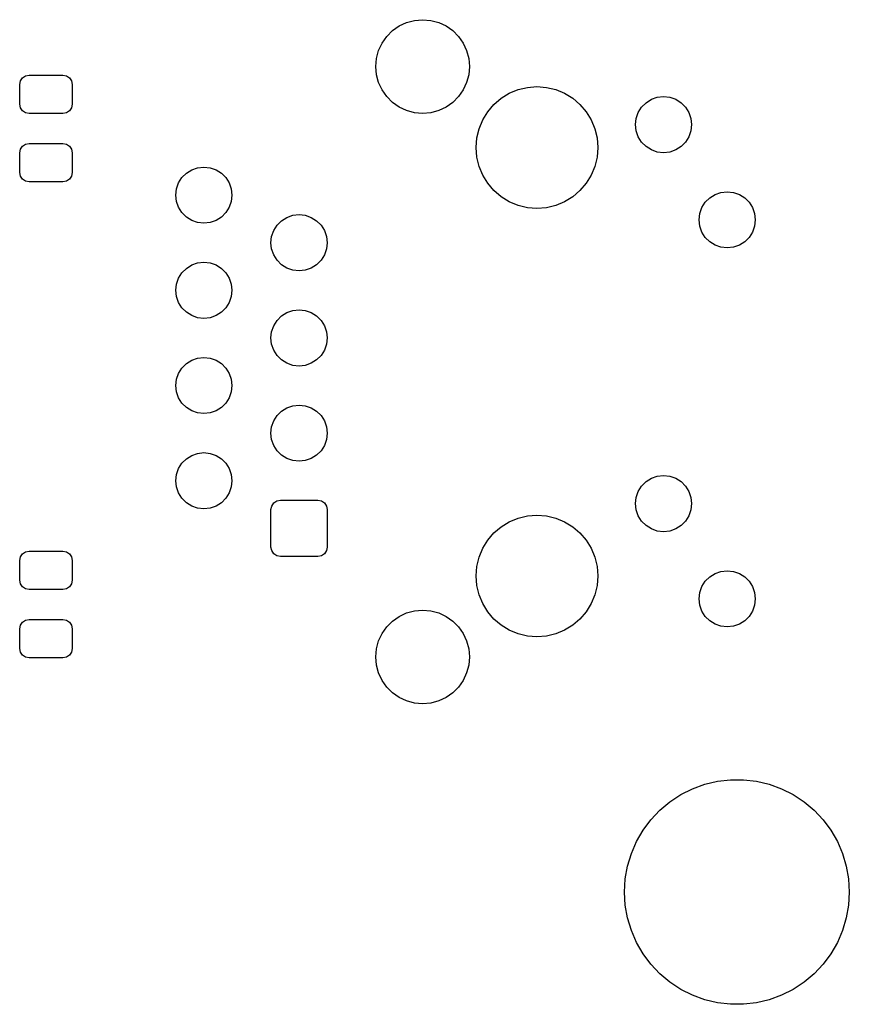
# Model space of a CAD drawing. Extents: x 44 to 145, y -86 to -26.
# Tile 4 of 5: x 123 to 145, y -86 to -60. Entities that reach past the tile are written whole.
import ezdxf

# ---------------------------------------------------------------- set-up
doc = ezdxf.new("R2010")
doc.units = 0
doc.layers.add('BLACK', color=7, linetype='CONTINUOUS')

msp = doc.modelspace()

# ---------------------------------------------------------------- linework, layer by layer
at = {"layer": 'BLACK', "linetype": 'CONTINUOUS'}
for p, q in [((133.582475, -60.165384), (133.79294, -60.10899)), ((133.79294, -60.10899), (134.01, -60.09)), ((134.01, -60.09), (134.22706, -60.10899)), ((134.22706, -60.10899), (134.437525, -60.165384)), ((133.052444, -60.536515), (133.206515, -60.382444)), ((133.206515, -60.382444), (133.385, -60.257468)), ((133.385, -60.257468), (133.582475, -60.165384)), ((134.437525, -60.165384), (134.635, -60.257468)), ((134.635, -60.257468), (134.813485, -60.382444)), ((134.813485, -60.382444), (134.967556, -60.536515)), ((132.927468, -60.715), (133.052444, -60.536515)), ((134.967556, -60.536515), (135.092532, -60.715)), ((132.77899, -61.12294), (132.835384, -60.912475)), ((132.835384, -60.912475), (132.927468, -60.715)), ((135.092532, -60.715), (135.184616, -60.912475)), ((135.184616, -60.912475), (135.24101, -61.12294)), ((132.76, -61.34), (132.77899, -61.12294)), ((135.24101, -61.12294), (135.26, -61.34)), ((132.77899, -61.55706), (132.76, -61.34)), ((135.26, -61.34), (135.24101, -61.55706)), ((123.252, -61.817), (123.27103, -61.721329)), ((123.27103, -61.721329), (123.325223, -61.640223)), ((123.325223, -61.640223), (123.406329, -61.58603)), ((123.406329, -61.58603), (123.502, -61.567)), ((123.502, -61.567), (124.402, -61.567)), ((124.402, -61.567), (124.497671, -61.58603)), ((124.497671, -61.58603), (124.578777, -61.640223)), ((124.578777, -61.640223), (124.63297, -61.721329)), ((124.63297, -61.721329), (124.652, -61.817)), ((132.835384, -61.767525), (132.77899, -61.55706)), ((135.24101, -61.55706), (135.184616, -61.767525)), ((123.252, -62.342), (123.252, -61.817)), ((124.652, -61.817), (124.652, -62.342)), ((132.927468, -61.965), (132.835384, -61.767525)), ((133.052444, -62.143485), (132.927468, -61.965)), ((135.092532, -61.965), (134.967556, -62.143485)), ((135.184616, -61.767525), (135.092532, -61.965)), ((136.322265, -62.052114), (136.557847, -61.954533)), ((136.557847, -61.954533), (136.805794, -61.895006)), ((136.805794, -61.895006), (137.06, -61.875)), ((137.06, -61.875), (137.314206, -61.895006)), ((137.314206, -61.895006), (137.562153, -61.954533)), ((137.562153, -61.954533), (137.797735, -62.052114)), ((133.206515, -62.297556), (133.052444, -62.143485)), ((134.967556, -62.143485), (134.813485, -62.297556)), ((135.910951, -62.350951), (136.104849, -62.185347)), ((136.104849, -62.185347), (136.322265, -62.052114)), ((137.797735, -62.052114), (138.015151, -62.185347)), ((138.015151, -62.185347), (138.209049, -62.350951)), ((139.972383, -62.303626), (140.114587, -62.214273)), ((140.114587, -62.214273), (140.273109, -62.158804)), ((140.273109, -62.158804), (140.44, -62.14)), ((140.44, -62.14), (140.606891, -62.158804)), ((140.606891, -62.158804), (140.765413, -62.214273)), ((140.765413, -62.214273), (140.907617, -62.303626)), ((123.27103, -62.437671), (123.252, -62.342)), ((123.325223, -62.518777), (123.27103, -62.437671)), ((124.63297, -62.437671), (124.578777, -62.518777)), ((124.652, -62.342), (124.63297, -62.437671)), ((133.385, -62.422532), (133.206515, -62.297556)), ((133.582475, -62.514616), (133.385, -62.422532)), ((133.79294, -62.57101), (133.582475, -62.514616)), ((134.437525, -62.514616), (134.22706, -62.57101)), ((134.635, -62.422532), (134.437525, -62.514616)), ((134.813485, -62.297556), (134.635, -62.422532)), ((135.745347, -62.544849), (135.910951, -62.350951)), ((138.209049, -62.350951), (138.374653, -62.544849)), ((139.764273, -62.564587), (139.853626, -62.422383)), ((139.853626, -62.422383), (139.972383, -62.303626)), ((140.907617, -62.303626), (141.026374, -62.422383)), ((141.026374, -62.422383), (141.115727, -62.564587)), ((123.406329, -62.57297), (123.325223, -62.518777)), ((123.502, -62.592), (123.406329, -62.57297)), ((124.402, -62.592), (123.502, -62.592)), ((124.497671, -62.57297), (124.402, -62.592)), ((124.578777, -62.518777), (124.497671, -62.57297)), ((134.01, -62.59), (133.79294, -62.57101)), ((134.22706, -62.57101), (134.01, -62.59)), ((135.514533, -62.997847), (135.612114, -62.762265)), ((135.612114, -62.762265), (135.745347, -62.544849)), ((138.374653, -62.544849), (138.507886, -62.762265)), ((138.507886, -62.762265), (138.605467, -62.997847)), ((139.69, -62.89), (139.708804, -62.723109)), ((139.708804, -62.723109), (139.764273, -62.564587)), ((141.115727, -62.564587), (141.171196, -62.723109)), ((141.171196, -62.723109), (141.19, -62.89)), ((135.455006, -63.245794), (135.514533, -62.997847)), ((138.605467, -62.997847), (138.664994, -63.245794)), ((139.708804, -63.056891), (139.69, -62.89)), ((141.19, -62.89), (141.171196, -63.056891)), ((135.435, -63.5), (135.455006, -63.245794)), ((138.664994, -63.245794), (138.685, -63.5)), ((139.764273, -63.215413), (139.708804, -63.056891)), ((139.853626, -63.357617), (139.764273, -63.215413)), ((141.115727, -63.215413), (141.026374, -63.357617)), ((141.171196, -63.056891), (141.115727, -63.215413)), ((123.252, -63.642), (123.27103, -63.546329)), ((123.27103, -63.546329), (123.325223, -63.465223)), ((123.325223, -63.465223), (123.406329, -63.41103)), ((123.406329, -63.41103), (123.502, -63.392)), ((123.502, -63.392), (124.402, -63.392)), ((124.402, -63.392), (124.497671, -63.41103)), ((124.497671, -63.41103), (124.578777, -63.465223)), ((124.578777, -63.465223), (124.63297, -63.546329)), ((124.63297, -63.546329), (124.652, -63.642)), ((135.455006, -63.754206), (135.435, -63.5)), ((138.685, -63.5), (138.664994, -63.754206)), ((139.972383, -63.476374), (139.853626, -63.357617)), ((140.114587, -63.565727), (139.972383, -63.476374)), ((140.273109, -63.621196), (140.114587, -63.565727)), ((140.765413, -63.565727), (140.606891, -63.621196)), ((140.907617, -63.476374), (140.765413, -63.565727)), ((141.026374, -63.357617), (140.907617, -63.476374)), ((123.252, -64.167), (123.252, -63.642)), ((124.652, -63.642), (124.652, -64.167)), ((135.514533, -64.002153), (135.455006, -63.754206)), ((138.664994, -63.754206), (138.605467, -64.002153)), ((140.44, -63.64), (140.273109, -63.621196)), ((140.606891, -63.621196), (140.44, -63.64)), ((127.844587, -64.094273), (128.003109, -64.038804)), ((128.003109, -64.038804), (128.17, -64.02)), ((128.17, -64.02), (128.336891, -64.038804)), ((128.336891, -64.038804), (128.495413, -64.094273)), ((135.612114, -64.237735), (135.514533, -64.002153)), ((138.605467, -64.002153), (138.507886, -64.237735)), ((123.27103, -64.262671), (123.252, -64.167)), ((123.325223, -64.343777), (123.27103, -64.262671)), ((123.406329, -64.39797), (123.325223, -64.343777)), ((124.578777, -64.343777), (124.497671, -64.39797)), ((124.63297, -64.262671), (124.578777, -64.343777)), ((124.652, -64.167), (124.63297, -64.262671)), ((127.494273, -64.444587), (127.583626, -64.302383)), ((127.583626, -64.302383), (127.702383, -64.183626)), ((127.702383, -64.183626), (127.844587, -64.094273)), ((128.495413, -64.094273), (128.637617, -64.183626)), ((128.637617, -64.183626), (128.756374, -64.302383)), ((128.756374, -64.302383), (128.845727, -64.444587)), ((135.745347, -64.455151), (135.612114, -64.237735)), ((138.507886, -64.237735), (138.374653, -64.455151)), ((123.502, -64.417), (123.406329, -64.39797)), ((124.402, -64.417), (123.502, -64.417)), ((124.497671, -64.39797), (124.402, -64.417)), ((127.42, -64.77), (127.438804, -64.603109)), ((127.438804, -64.603109), (127.494273, -64.444587)), ((128.845727, -64.444587), (128.901196, -64.603109)), ((128.901196, -64.603109), (128.92, -64.77)), ((135.910951, -64.649049), (135.745347, -64.455151)), ((138.374653, -64.455151), (138.209049, -64.649049)), ((127.438804, -64.936891), (127.42, -64.77)), ((128.92, -64.77), (128.901196, -64.936891)), ((136.104849, -64.814653), (135.910951, -64.649049)), ((136.322265, -64.947886), (136.104849, -64.814653)), ((138.015151, -64.814653), (137.797735, -64.947886)), ((138.209049, -64.649049), (138.015151, -64.814653)), ((141.553626, -64.962383), (141.672383, -64.843626)), ((141.672383, -64.843626), (141.814587, -64.754273)), ((141.814587, -64.754273), (141.973109, -64.698804)), ((141.973109, -64.698804), (142.14, -64.68)), ((142.14, -64.68), (142.306891, -64.698804)), ((142.306891, -64.698804), (142.465413, -64.754273)), ((142.465413, -64.754273), (142.607617, -64.843626)), ((142.607617, -64.843626), (142.726374, -64.962383)), ((127.494273, -65.095413), (127.438804, -64.936891)), ((127.583626, -65.237617), (127.494273, -65.095413)), ((128.845727, -65.095413), (128.756374, -65.237617)), ((128.901196, -64.936891), (128.845727, -65.095413)), ((136.557847, -65.045467), (136.322265, -64.947886)), ((136.805794, -65.104994), (136.557847, -65.045467)), ((137.06, -65.125), (136.805794, -65.104994)), ((137.314206, -65.104994), (137.06, -65.125)), ((137.562153, -65.045467), (137.314206, -65.104994)), ((137.797735, -64.947886), (137.562153, -65.045467)), ((141.408804, -65.263109), (141.464273, -65.104587)), ((141.464273, -65.104587), (141.553626, -64.962383)), ((142.726374, -64.962383), (142.815727, -65.104587)), ((142.815727, -65.104587), (142.871196, -65.263109)), ((127.702383, -65.356374), (127.583626, -65.237617)), ((127.844587, -65.445727), (127.702383, -65.356374)), ((128.637617, -65.356374), (128.495413, -65.445727)), ((128.756374, -65.237617), (128.637617, -65.356374)), ((130.242383, -65.453626), (130.384587, -65.364273)), ((130.384587, -65.364273), (130.543109, -65.308804)), ((130.543109, -65.308804), (130.71, -65.29)), ((130.71, -65.29), (130.876891, -65.308804)), ((130.876891, -65.308804), (131.035413, -65.364273)), ((131.035413, -65.364273), (131.177617, -65.453626)), ((141.39, -65.43), (141.408804, -65.263109)), ((142.871196, -65.263109), (142.89, -65.43)), ((128.003109, -65.501196), (127.844587, -65.445727)), ((128.17, -65.52), (128.003109, -65.501196)), ((128.336891, -65.501196), (128.17, -65.52)), ((128.495413, -65.445727), (128.336891, -65.501196)), ((130.034273, -65.714587), (130.123626, -65.572383)), ((130.123626, -65.572383), (130.242383, -65.453626)), ((131.177617, -65.453626), (131.296374, -65.572383)), ((131.296374, -65.572383), (131.385727, -65.714587)), ((141.408804, -65.596891), (141.39, -65.43)), ((141.464273, -65.755413), (141.408804, -65.596891)), ((142.871196, -65.596891), (142.815727, -65.755413)), ((142.89, -65.43), (142.871196, -65.596891)), ((129.96, -66.04), (129.978804, -65.873109)), ((129.978804, -65.873109), (130.034273, -65.714587)), ((131.385727, -65.714587), (131.441196, -65.873109)), ((131.441196, -65.873109), (131.46, -66.04)), ((141.553626, -65.897617), (141.464273, -65.755413)), ((141.672383, -66.016374), (141.553626, -65.897617)), ((142.726374, -65.897617), (142.607617, -66.016374)), ((142.815727, -65.755413), (142.726374, -65.897617)), ((129.978804, -66.206891), (129.96, -66.04)), ((131.46, -66.04), (131.441196, -66.206891)), ((141.814587, -66.105727), (141.672383, -66.016374)), ((141.973109, -66.161196), (141.814587, -66.105727)), ((142.14, -66.18), (141.973109, -66.161196)), ((142.306891, -66.161196), (142.14, -66.18)), ((142.465413, -66.105727), (142.306891, -66.161196)), ((142.607617, -66.016374), (142.465413, -66.105727)), ((130.034273, -66.365413), (129.978804, -66.206891)), ((130.123626, -66.507617), (130.034273, -66.365413)), ((131.385727, -66.365413), (131.296374, -66.507617)), ((131.441196, -66.206891), (131.385727, -66.365413)), ((127.702383, -66.723626), (127.844587, -66.634273)), ((127.844587, -66.634273), (128.003109, -66.578804)), ((128.003109, -66.578804), (128.17, -66.56)), ((128.17, -66.56), (128.336891, -66.578804)), ((128.336891, -66.578804), (128.495413, -66.634273)), ((128.495413, -66.634273), (128.637617, -66.723626)), ((130.242383, -66.626374), (130.123626, -66.507617)), ((130.384587, -66.715727), (130.242383, -66.626374)), ((130.543109, -66.771196), (130.384587, -66.715727)), ((131.035413, -66.715727), (130.876891, -66.771196)), ((131.177617, -66.626374), (131.035413, -66.715727)), ((131.296374, -66.507617), (131.177617, -66.626374)), ((127.494273, -66.984587), (127.583626, -66.842383)), ((127.583626, -66.842383), (127.702383, -66.723626)), ((128.637617, -66.723626), (128.756374, -66.842383)), ((128.756374, -66.842383), (128.845727, -66.984587)), ((130.71, -66.79), (130.543109, -66.771196)), ((130.876891, -66.771196), (130.71, -66.79)), ((127.42, -67.31), (127.438804, -67.143109)), ((127.438804, -67.143109), (127.494273, -66.984587)), ((128.845727, -66.984587), (128.901196, -67.143109)), ((128.901196, -67.143109), (128.92, -67.31)), ((127.438804, -67.476891), (127.42, -67.31)), ((127.494273, -67.635413), (127.438804, -67.476891)), ((128.901196, -67.476891), (128.845727, -67.635413)), ((128.92, -67.31), (128.901196, -67.476891)), ((127.583626, -67.777617), (127.494273, -67.635413)), ((128.845727, -67.635413), (128.756374, -67.777617)), ((127.702383, -67.896374), (127.583626, -67.777617)), ((127.844587, -67.985727), (127.702383, -67.896374)), ((128.003109, -68.041196), (127.844587, -67.985727)), ((128.495413, -67.985727), (128.336891, -68.041196)), ((128.637617, -67.896374), (128.495413, -67.985727)), ((128.756374, -67.777617), (128.637617, -67.896374)), ((130.123626, -68.112383), (130.242383, -67.993626)), ((130.242383, -67.993626), (130.384587, -67.904273)), ((130.384587, -67.904273), (130.543109, -67.848804)), ((130.543109, -67.848804), (130.71, -67.83)), ((130.71, -67.83), (130.876891, -67.848804)), ((130.876891, -67.848804), (131.035413, -67.904273)), ((131.035413, -67.904273), (131.177617, -67.993626)), ((131.177617, -67.993626), (131.296374, -68.112383)), ((128.17, -68.06), (128.003109, -68.041196)), ((128.336891, -68.041196), (128.17, -68.06)), ((129.978804, -68.413109), (130.034273, -68.254587)), ((130.034273, -68.254587), (130.123626, -68.112383)), ((131.296374, -68.112383), (131.385727, -68.254587)), ((131.385727, -68.254587), (131.441196, -68.413109)), ((129.96, -68.58), (129.978804, -68.413109)), ((131.441196, -68.413109), (131.46, -68.58)), ((129.978804, -68.746891), (129.96, -68.58)), ((130.034273, -68.905413), (129.978804, -68.746891)), ((131.441196, -68.746891), (131.385727, -68.905413)), ((131.46, -68.58), (131.441196, -68.746891)), ((130.123626, -69.047617), (130.034273, -68.905413)), ((130.242383, -69.166374), (130.123626, -69.047617)), ((131.296374, -69.047617), (131.177617, -69.166374)), ((131.385727, -68.905413), (131.296374, -69.047617)), ((127.583626, -69.382383), (127.702383, -69.263626)), ((127.702383, -69.263626), (127.844587, -69.174273)), ((127.844587, -69.174273), (128.003109, -69.118804)), ((128.003109, -69.118804), (128.17, -69.1)), ((128.17, -69.1), (128.336891, -69.118804)), ((128.336891, -69.118804), (128.495413, -69.174273)), ((128.495413, -69.174273), (128.637617, -69.263626)), ((128.637617, -69.263626), (128.756374, -69.382383)), ((130.384587, -69.255727), (130.242383, -69.166374)), ((130.543109, -69.311196), (130.384587, -69.255727)), ((130.71, -69.33), (130.543109, -69.311196)), ((130.876891, -69.311196), (130.71, -69.33)), ((131.035413, -69.255727), (130.876891, -69.311196)), ((131.177617, -69.166374), (131.035413, -69.255727)), ((127.438804, -69.683109), (127.494273, -69.524587)), ((127.494273, -69.524587), (127.583626, -69.382383)), ((128.756374, -69.382383), (128.845727, -69.524587)), ((128.845727, -69.524587), (128.901196, -69.683109)), ((127.42, -69.85), (127.438804, -69.683109)), ((127.438804, -70.016891), (127.42, -69.85)), ((128.901196, -69.683109), (128.92, -69.85)), ((128.92, -69.85), (128.901196, -70.016891)), ((127.494273, -70.175413), (127.438804, -70.016891)), ((128.901196, -70.016891), (128.845727, -70.175413)), ((127.583626, -70.317617), (127.494273, -70.175413)), ((127.702383, -70.436374), (127.583626, -70.317617)), ((128.756374, -70.317617), (128.637617, -70.436374)), ((128.845727, -70.175413), (128.756374, -70.317617)), ((130.384587, -70.444273), (130.543109, -70.388804)), ((130.543109, -70.388804), (130.71, -70.37)), ((130.71, -70.37), (130.876891, -70.388804)), ((130.876891, -70.388804), (131.035413, -70.444273)), ((127.844587, -70.525727), (127.702383, -70.436374)), ((128.003109, -70.581196), (127.844587, -70.525727)), ((128.17, -70.6), (128.003109, -70.581196)), ((128.336891, -70.581196), (128.17, -70.6)), ((128.495413, -70.525727), (128.336891, -70.581196)), ((128.637617, -70.436374), (128.495413, -70.525727)), ((130.034273, -70.794587), (130.123626, -70.652383)), ((130.123626, -70.652383), (130.242383, -70.533626)), ((130.242383, -70.533626), (130.384587, -70.444273)), ((131.035413, -70.444273), (131.177617, -70.533626)), ((131.177617, -70.533626), (131.296374, -70.652383)), ((131.296374, -70.652383), (131.385727, -70.794587)), ((129.978804, -70.953109), (130.034273, -70.794587)), ((131.385727, -70.794587), (131.441196, -70.953109)), ((129.96, -71.12), (129.978804, -70.953109)), ((129.978804, -71.286891), (129.96, -71.12)), ((131.441196, -70.953109), (131.46, -71.12)), ((131.46, -71.12), (131.441196, -71.286891)), ((130.034273, -71.445413), (129.978804, -71.286891)), ((130.123626, -71.587617), (130.034273, -71.445413)), ((131.385727, -71.445413), (131.296374, -71.587617)), ((131.441196, -71.286891), (131.385727, -71.445413)), ((127.844587, -71.714273), (128.003109, -71.658804)), ((128.003109, -71.658804), (128.17, -71.64)), ((128.17, -71.64), (128.336891, -71.658804)), ((128.336891, -71.658804), (128.495413, -71.714273)), ((130.242383, -71.706374), (130.123626, -71.587617)), ((130.384587, -71.795727), (130.242383, -71.706374)), ((131.177617, -71.706374), (131.035413, -71.795727)), ((131.296374, -71.587617), (131.177617, -71.706374)), ((127.494273, -72.064587), (127.583626, -71.922383)), ((127.583626, -71.922383), (127.702383, -71.803626)), ((127.702383, -71.803626), (127.844587, -71.714273)), ((128.495413, -71.714273), (128.637617, -71.803626)), ((128.637617, -71.803626), (128.756374, -71.922383)), ((128.756374, -71.922383), (128.845727, -72.064587)), ((130.543109, -71.851196), (130.384587, -71.795727)), ((130.71, -71.87), (130.543109, -71.851196)), ((130.876891, -71.851196), (130.71, -71.87)), ((131.035413, -71.795727), (130.876891, -71.851196)), ((127.42, -72.39), (127.438804, -72.223109)), ((127.438804, -72.223109), (127.494273, -72.064587)), ((128.845727, -72.064587), (128.901196, -72.223109)), ((128.901196, -72.223109), (128.92, -72.39)), ((127.438804, -72.556891), (127.42, -72.39)), ((128.92, -72.39), (128.901196, -72.556891)), ((139.853626, -72.532383), (139.972383, -72.413626)), ((139.972383, -72.413626), (140.114587, -72.324273)), ((140.114587, -72.324273), (140.273109, -72.268804)), ((140.273109, -72.268804), (140.44, -72.25)), ((140.44, -72.25), (140.606891, -72.268804)), ((140.606891, -72.268804), (140.765413, -72.324273)), ((140.765413, -72.324273), (140.907617, -72.413626)), ((140.907617, -72.413626), (141.026374, -72.532383)), ((127.494273, -72.715413), (127.438804, -72.556891)), ((127.583626, -72.857617), (127.494273, -72.715413)), ((128.845727, -72.715413), (128.756374, -72.857617)), ((128.901196, -72.556891), (128.845727, -72.715413)), ((139.708804, -72.833109), (139.764273, -72.674587)), ((139.764273, -72.674587), (139.853626, -72.532383)), ((141.026374, -72.532383), (141.115727, -72.674587)), ((141.115727, -72.674587), (141.171196, -72.833109)), ((127.702383, -72.976374), (127.583626, -72.857617)), ((127.844587, -73.065727), (127.702383, -72.976374)), ((128.637617, -72.976374), (128.495413, -73.065727)), ((128.756374, -72.857617), (128.637617, -72.976374)), ((129.979068, -73.064638), (130.03337, -72.98337)), ((130.03337, -72.98337), (130.114638, -72.929068)), ((130.114638, -72.929068), (130.2105, -72.91)), ((130.2105, -72.91), (131.2095, -72.91)), ((131.2095, -72.91), (131.305362, -72.929068)), ((131.305362, -72.929068), (131.38663, -72.98337)), ((131.38663, -72.98337), (131.440932, -73.064638)), ((139.69, -73), (139.708804, -72.833109)), ((139.708804, -73.166891), (139.69, -73)), ((141.171196, -72.833109), (141.19, -73)), ((141.19, -73), (141.171196, -73.166891)), ((128.003109, -73.121196), (127.844587, -73.065727)), ((128.17, -73.14), (128.003109, -73.121196)), ((128.336891, -73.121196), (128.17, -73.14)), ((128.495413, -73.065727), (128.336891, -73.121196)), ((129.96, -73.1605), (129.979068, -73.064638)), ((129.96, -74.1595), (129.96, -73.1605)), ((131.440932, -73.064638), (131.46, -73.1605)), ((131.46, -73.1605), (131.46, -74.1595)), ((139.764273, -73.325413), (139.708804, -73.166891)), ((141.171196, -73.166891), (141.115727, -73.325413)), ((136.104849, -73.615347), (136.322265, -73.482114)), ((136.322265, -73.482114), (136.557847, -73.384533)), ((136.557847, -73.384533), (136.805794, -73.325006)), ((136.805794, -73.325006), (137.06, -73.305)), ((137.06, -73.305), (137.314206, -73.325006)), ((137.314206, -73.325006), (137.562153, -73.384533)), ((137.562153, -73.384533), (137.797735, -73.482114)), ((137.797735, -73.482114), (138.015151, -73.615347)), ((139.853626, -73.467617), (139.764273, -73.325413)), ((139.972383, -73.586374), (139.853626, -73.467617)), ((141.026374, -73.467617), (140.907617, -73.586374)), ((141.115727, -73.325413), (141.026374, -73.467617)), ((135.745347, -73.974849), (135.910951, -73.780951)), ((135.910951, -73.780951), (136.104849, -73.615347)), ((138.015151, -73.615347), (138.209049, -73.780951)), ((138.209049, -73.780951), (138.374653, -73.974849)), ((140.114587, -73.675727), (139.972383, -73.586374)), ((140.273109, -73.731196), (140.114587, -73.675727)), ((140.44, -73.75), (140.273109, -73.731196)), ((140.606891, -73.731196), (140.44, -73.75)), ((140.765413, -73.675727), (140.606891, -73.731196)), ((140.907617, -73.586374), (140.765413, -73.675727)), ((135.612114, -74.192265), (135.745347, -73.974849)), ((138.374653, -73.974849), (138.507886, -74.192265)), ((123.325223, -74.340223), (123.406329, -74.28603)), ((123.406329, -74.28603), (123.502, -74.267)), ((123.502, -74.267), (124.402, -74.267)), ((124.402, -74.267), (124.497671, -74.28603)), ((124.497671, -74.28603), (124.578777, -74.340223)), ((129.979068, -74.255362), (129.96, -74.1595)), ((130.03337, -74.33663), (129.979068, -74.255362)), ((130.114638, -74.390932), (130.03337, -74.33663)), ((131.38663, -74.33663), (131.305362, -74.390932)), ((131.440932, -74.255362), (131.38663, -74.33663)), ((131.46, -74.1595), (131.440932, -74.255362)), ((135.514533, -74.427847), (135.612114, -74.192265)), ((138.507886, -74.192265), (138.605467, -74.427847)), ((123.252, -74.517), (123.27103, -74.421329)), ((123.252, -75.042), (123.252, -74.517)), ((123.27103, -74.421329), (123.325223, -74.340223)), ((124.578777, -74.340223), (124.63297, -74.421329)), ((124.63297, -74.421329), (124.652, -74.517)), ((124.652, -74.517), (124.652, -75.042)), ((130.2105, -74.41), (130.114638, -74.390932)), ((131.2095, -74.41), (130.2105, -74.41)), ((131.305362, -74.390932), (131.2095, -74.41)), ((135.455006, -74.675794), (135.514533, -74.427847)), ((138.605467, -74.427847), (138.664994, -74.675794)), ((135.435, -74.93), (135.455006, -74.675794)), ((138.664994, -74.675794), (138.685, -74.93)), ((141.814587, -74.864273), (141.973109, -74.808804)), ((141.973109, -74.808804), (142.14, -74.79)), ((142.14, -74.79), (142.306891, -74.808804)), ((142.306891, -74.808804), (142.465413, -74.864273)), ((123.27103, -75.137671), (123.252, -75.042)), ((124.652, -75.042), (124.63297, -75.137671)), ((135.455006, -75.184206), (135.435, -74.93)), ((138.685, -74.93), (138.664994, -75.184206)), ((141.464273, -75.214587), (141.553626, -75.072383)), ((141.553626, -75.072383), (141.672383, -74.953626)), ((141.672383, -74.953626), (141.814587, -74.864273)), ((142.465413, -74.864273), (142.607617, -74.953626)), ((142.607617, -74.953626), (142.726374, -75.072383)), ((142.726374, -75.072383), (142.815727, -75.214587)), ((123.325223, -75.218777), (123.27103, -75.137671)), ((123.406329, -75.27297), (123.325223, -75.218777)), ((123.502, -75.292), (123.406329, -75.27297)), ((124.402, -75.292), (123.502, -75.292)), ((124.497671, -75.27297), (124.402, -75.292)), ((124.578777, -75.218777), (124.497671, -75.27297)), ((124.63297, -75.137671), (124.578777, -75.218777)), ((135.514533, -75.432153), (135.455006, -75.184206)), ((138.664994, -75.184206), (138.605467, -75.432153)), ((141.39, -75.54), (141.408804, -75.373109)), ((141.408804, -75.373109), (141.464273, -75.214587)), ((142.815727, -75.214587), (142.871196, -75.373109)), ((142.871196, -75.373109), (142.89, -75.54)), ((135.612114, -75.667735), (135.514533, -75.432153)), ((138.605467, -75.432153), (138.507886, -75.667735)), ((141.408804, -75.706891), (141.39, -75.54)), ((142.89, -75.54), (142.871196, -75.706891)), ((133.582475, -75.915384), (133.79294, -75.85899)), ((133.79294, -75.85899), (134.01, -75.84)), ((134.01, -75.84), (134.22706, -75.85899)), ((134.22706, -75.85899), (134.437525, -75.915384)), ((135.745347, -75.885151), (135.612114, -75.667735)), ((135.910951, -76.079049), (135.745347, -75.885151)), ((138.374653, -75.885151), (138.209049, -76.079049)), ((138.507886, -75.667735), (138.374653, -75.885151)), ((141.464273, -75.865413), (141.408804, -75.706891)), ((141.553626, -76.007617), (141.464273, -75.865413)), ((142.815727, -75.865413), (142.726374, -76.007617)), ((142.871196, -75.706891), (142.815727, -75.865413)), ((123.27103, -76.246329), (123.325223, -76.165223)), ((123.325223, -76.165223), (123.406329, -76.11103)), ((123.406329, -76.11103), (123.502, -76.092)), ((123.502, -76.092), (124.402, -76.092)), ((124.402, -76.092), (124.497671, -76.11103)), ((124.497671, -76.11103), (124.578777, -76.165223)), ((124.578777, -76.165223), (124.63297, -76.246329)), ((133.052444, -76.286515), (133.206515, -76.132444)), ((133.206515, -76.132444), (133.385, -76.007468)), ((133.385, -76.007468), (133.582475, -75.915384)), ((134.437525, -75.915384), (134.635, -76.007468)), ((134.635, -76.007468), (134.813485, -76.132444)), ((134.813485, -76.132444), (134.967556, -76.286515)), ((136.104849, -76.244653), (135.910951, -76.079049)), ((138.209049, -76.079049), (138.015151, -76.244653)), ((141.672383, -76.126374), (141.553626, -76.007617)), ((141.814587, -76.215727), (141.672383, -76.126374)), ((142.607617, -76.126374), (142.465413, -76.215727)), ((142.726374, -76.007617), (142.607617, -76.126374)), ((123.252, -76.342), (123.27103, -76.246329)), ((123.252, -76.867), (123.252, -76.342)), ((124.63297, -76.246329), (124.652, -76.342)), ((124.652, -76.342), (124.652, -76.867)), ((132.927468, -76.465), (133.052444, -76.286515)), ((134.967556, -76.286515), (135.092532, -76.465)), ((136.322265, -76.377886), (136.104849, -76.244653)), ((136.557847, -76.475467), (136.322265, -76.377886)), ((137.797735, -76.377886), (137.562153, -76.475467)), ((138.015151, -76.244653), (137.797735, -76.377886)), ((141.973109, -76.271196), (141.814587, -76.215727)), ((142.14, -76.29), (141.973109, -76.271196)), ((142.306891, -76.271196), (142.14, -76.29)), ((142.465413, -76.215727), (142.306891, -76.271196)), ((132.77899, -76.87294), (132.835384, -76.662475)), ((132.835384, -76.662475), (132.927468, -76.465)), ((135.092532, -76.465), (135.184616, -76.662475)), ((135.184616, -76.662475), (135.24101, -76.87294)), ((136.805794, -76.534994), (136.557847, -76.475467)), ((137.06, -76.555), (136.805794, -76.534994)), ((137.314206, -76.534994), (137.06, -76.555)), ((137.562153, -76.475467), (137.314206, -76.534994)), ((123.27103, -76.962671), (123.252, -76.867)), ((123.325223, -77.043777), (123.27103, -76.962671)), ((124.63297, -76.962671), (124.578777, -77.043777)), ((124.652, -76.867), (124.63297, -76.962671)), ((132.76, -77.09), (132.77899, -76.87294)), ((135.24101, -76.87294), (135.26, -77.09)), ((123.406329, -77.09797), (123.325223, -77.043777)), ((123.502, -77.117), (123.406329, -77.09797)), ((124.402, -77.117), (123.502, -77.117)), ((124.497671, -77.09797), (124.402, -77.117)), ((124.578777, -77.043777), (124.497671, -77.09797)), ((132.77899, -77.30706), (132.76, -77.09)), ((135.26, -77.09), (135.24101, -77.30706)), ((132.835384, -77.517525), (132.77899, -77.30706)), ((135.24101, -77.30706), (135.184616, -77.517525)), ((132.927468, -77.715), (132.835384, -77.517525)), ((133.052444, -77.893485), (132.927468, -77.715)), ((135.092532, -77.715), (134.967556, -77.893485)), ((135.184616, -77.517525), (135.092532, -77.715)), ((133.206515, -78.047556), (133.052444, -77.893485)), ((134.967556, -77.893485), (134.813485, -78.047556)), ((133.385, -78.172532), (133.206515, -78.047556)), ((133.582475, -78.264616), (133.385, -78.172532)), ((133.79294, -78.32101), (133.582475, -78.264616)), ((134.437525, -78.264616), (134.22706, -78.32101)), ((134.635, -78.172532), (134.437525, -78.264616)), ((134.813485, -78.047556), (134.635, -78.172532)), ((134.01, -78.34), (133.79294, -78.32101)), ((134.22706, -78.32101), (134.01, -78.34)), ((141.879055, -80.408377), (142.225566, -80.367876)), ((142.225566, -80.367876), (142.574434, -80.367876)), ((142.574434, -80.367876), (142.920945, -80.408377)), ((140.9, -80.764724), (141.211761, -80.608152)), ((141.211761, -80.608152), (141.53959, -80.488831)), ((141.53959, -80.488831), (141.879055, -80.408377)), ((142.920945, -80.408377), (143.26041, -80.488831)), ((143.26041, -80.488831), (143.588239, -80.608152)), ((143.588239, -80.608152), (143.9, -80.764724)), ((140.608524, -80.95643), (140.9, -80.764724)), ((143.9, -80.764724), (144.191476, -80.95643)), ((140.341275, -81.180679), (140.608524, -80.95643)), ((144.191476, -80.95643), (144.458725, -81.180679)), ((140.101867, -81.434437), (140.341275, -81.180679)), ((144.458725, -81.180679), (144.698133, -81.434437)), ((139.893537, -81.714273), (140.101867, -81.434437)), ((144.698133, -81.434437), (144.906463, -81.714273)), ((139.719102, -82.016402), (139.893537, -81.714273)), ((144.906463, -81.714273), (145.080898, -82.016402)), ((139.580922, -82.33674), (139.719102, -82.016402)), ((145.080898, -82.016402), (145.219078, -82.33674)), ((139.480865, -82.670952), (139.580922, -82.33674)), ((145.219078, -82.33674), (145.319135, -82.670952)), ((139.420285, -83.014521), (139.480865, -82.670952)), ((145.319135, -82.670952), (145.379715, -83.014521)), ((139.4, -83.3628), (139.420285, -83.014521)), ((145.379715, -83.014521), (145.4, -83.3628)), ((139.420285, -83.711079), (139.4, -83.3628)), ((145.4, -83.3628), (145.379715, -83.711079)), ((139.480865, -84.054648), (139.420285, -83.711079)), ((145.379715, -83.711079), (145.319135, -84.054648)), ((139.580922, -84.38886), (139.480865, -84.054648)), ((145.319135, -84.054648), (145.219078, -84.38886)), ((139.719102, -84.709198), (139.580922, -84.38886)), ((145.219078, -84.38886), (145.080898, -84.709198)), ((139.893537, -85.011327), (139.719102, -84.709198)), ((145.080898, -84.709198), (144.906463, -85.011327)), ((140.101867, -85.291163), (139.893537, -85.011327)), ((144.906463, -85.011327), (144.698133, -85.291163)), ((140.341275, -85.544921), (140.101867, -85.291163)), ((144.698133, -85.291163), (144.458725, -85.544921)), ((140.608524, -85.76917), (140.341275, -85.544921)), ((144.458725, -85.544921), (144.191476, -85.76917)), ((140.9, -85.960876), (140.608524, -85.76917)), ((144.191476, -85.76917), (143.9, -85.960876)), ((141.211761, -86.117448), (140.9, -85.960876)), ((141.53959, -86.236769), (141.211761, -86.117448)), ((143.588239, -86.117448), (143.26041, -86.236769)), ((143.9, -85.960876), (143.588239, -86.117448)), ((141.879055, -86.317223), (141.53959, -86.236769)), ((142.225566, -86.357724), (141.879055, -86.317223)), ((142.574434, -86.357724), (142.225566, -86.357724)), ((142.920945, -86.317223), (142.574434, -86.357724)), ((143.26041, -86.236769), (142.920945, -86.317223))]:
    msp.add_line(p, q, dxfattribs=at)

doc.saveas('drawing.dxf')
